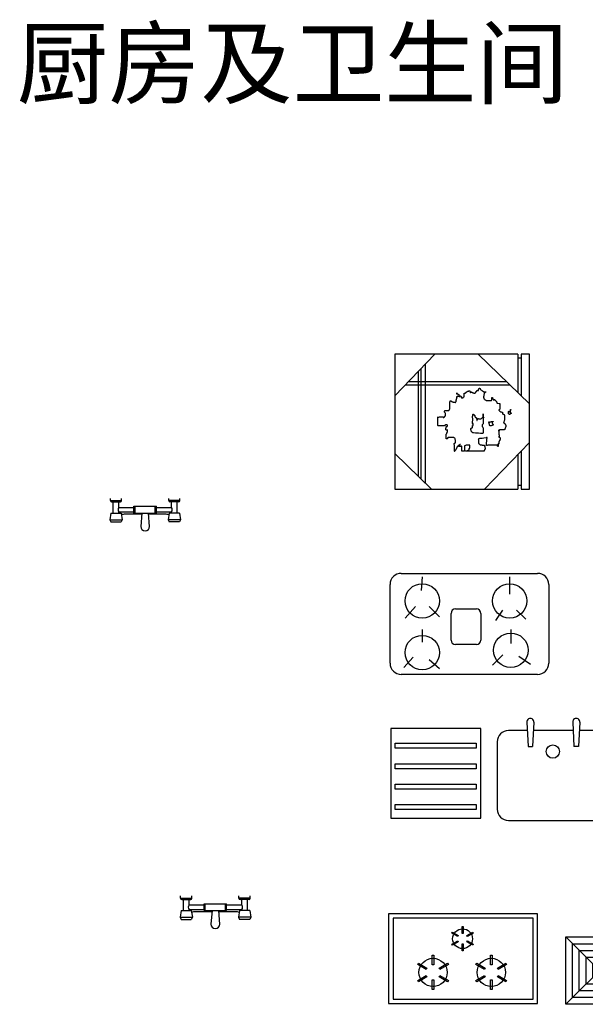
# Model space of a CAD drawing. Header units: inches. Extents: x 100794 to 106273, y 288 to 2276.
# Tile 101 of 149: x 102827 to 102928, y 1476 to 1651. Entities that reach past the tile are written whole.
import ezdxf

# ---------------------------------------------------------------- set-up
doc = ezdxf.new("R2010")
doc.units = ezdxf.units.IN
doc.header["$MEASUREMENT"] = 0
doc.layers.get('0').update_dxf_attribs({"linetype": 'CONTINUOUS'})
doc.layers.add('LAYER4', color=5, linetype='CONTINUOUS')
doc.layers.add('家具', color=3, linetype='CONTINUOUS')
doc.styles.get("Standard").update_dxf_attribs({"font": 'ISOCP'})

# ---------------------------------------------------------------- blocks, each defined once
blk = doc.blocks.new('排风扇')
at = {"layer": 'LAYER4'}
for p, q in [((150, 150), (-150, -150)), ((150, -150), (-150, 150))]:
    blk.add_line(p, q, dxfattribs=at)
for points in [[(-150, 150), (150, 150), (150, -150), (-150, -150)], [(-120, 120), (120, 120), (120, -120), (-120, -120)], [(-90, 90), (90, 90), (90, -90), (-90, -90)], [(-60, 60), (60, 60), (60, -60), (-60, -60)], [(-30, 30), (30, 30), (30, -30), (-30, -30)]]:
    blk.add_lwpolyline(points, close=True, dxfattribs=at)

msp = doc.modelspace()

# ---------------------------------------------------------------- linework, layer by layer
at = {"color": 4}
for p, q in [((102843.2318, 1565.81849), (102843.2318, 1566.21744)), ((102843.2318, 1565.81849), (102845.22656, 1565.81849)), ((102843.43128, 1565.61901), (102845.02708, 1565.61901)), ((102843.73049, 1563.62426), (102843.73049, 1565.61901)), ((102844.72787, 1564.62163), (102844.72787, 1565.61901)), ((102845.22656, 1565.81849), (102845.22656, 1566.21744)), ((102853.60453, 1565.81849), (102853.60453, 1566.21744)), ((102855.59928, 1565.81849), (102853.60453, 1565.81849)), ((102855.39981, 1565.61901), (102853.804, 1565.61901)), ((102854.10322, 1564.62163), (102854.10322, 1565.61901)), ((102855.1006, 1563.62426), (102855.1006, 1565.61901)), ((102855.59928, 1565.81849), (102855.59928, 1566.21744)), ((102844.72787, 1564.62163), (102847.42079, 1564.62163)), ((102844.72787, 1563.62426), (102844.72787, 1563.82373)), ((102844.72787, 1563.82373), (102847.42079, 1563.82373)), ((102847.42079, 1563.62426), (102847.42079, 1564.82111)), ((102847.42079, 1564.82111), (102851.4103, 1564.82111)), ((102847.62026, 1563.62426), (102847.62026, 1564.82111)), ((102851.21082, 1563.62426), (102851.21082, 1564.82111)), ((102851.4103, 1563.62426), (102851.4103, 1564.82111)), ((102851.4103, 1564.62163), (102854.10322, 1564.62163)), ((102851.4103, 1563.82373), (102854.10322, 1563.82373)), ((102854.10322, 1563.62426), (102854.10322, 1563.82373)), ((102843.33154, 1563.62426), (102843.13206, 1562.4274)), ((102843.13206, 1562.4274), (102845.32629, 1562.4274)), ((102843.13206, 1562.4274), (102843.33154, 1562.02845)), ((102843.33154, 1563.62426), (102845.12682, 1563.62426)), ((102845.12682, 1563.62426), (102845.32629, 1562.4274)), ((102845.32629, 1562.4274), (102845.12682, 1562.02845)), ((102848.80049, 1563.42478), (102845.82498, 1563.42478)), ((102847.42079, 1563.62426), (102851.4103, 1563.62426)), ((102848.81712, 1563.62426), (102848.61764, 1561.23055)), ((102850.21344, 1561.23055), (102850.01397, 1563.62426)), ((102853.0061, 1563.42478), (102850.03059, 1563.42478)), ((102853.70427, 1563.62426), (102853.50479, 1562.4274)), ((102853.50479, 1562.4274), (102853.70427, 1562.02845)), ((102855.69902, 1562.4274), (102853.50479, 1562.4274)), ((102855.49955, 1563.62426), (102853.70427, 1563.62426)), ((102855.49955, 1563.62426), (102855.69902, 1562.4274)), ((102855.69902, 1562.4274), (102855.49955, 1562.02845)), ((102843.33154, 1562.02845), (102845.12682, 1562.02845)), ((102855.49955, 1562.02845), (102853.70427, 1562.02845)), ((102855.70565, 1495.18853), (102855.70565, 1495.58748)), ((102855.70565, 1495.18853), (102857.70041, 1495.18853)), ((102855.90513, 1494.98905), (102857.50093, 1494.98905)), ((102856.20434, 1492.9943), (102856.20434, 1494.98905)), ((102857.20172, 1493.99167), (102857.20172, 1494.98905)), ((102857.20172, 1493.99167), (102859.89464, 1493.99167)), ((102857.70041, 1495.18853), (102857.70041, 1495.58748)), ((102859.89464, 1494.19115), (102863.88415, 1494.19115)), ((102859.89464, 1492.9943), (102859.89464, 1494.19115)), ((102860.09412, 1492.9943), (102860.09412, 1494.19115)), ((102863.68468, 1492.9943), (102863.68468, 1494.19115)), ((102863.88415, 1492.9943), (102863.88415, 1494.19115)), ((102863.88415, 1493.99167), (102866.57707, 1493.99167)), ((102866.07838, 1495.18853), (102866.07838, 1495.58748)), ((102868.07314, 1495.18853), (102866.07838, 1495.18853)), ((102867.87366, 1494.98905), (102866.27786, 1494.98905)), ((102866.57707, 1493.99167), (102866.57707, 1494.98905)), ((102867.57445, 1492.9943), (102867.57445, 1494.98905)), ((102868.07314, 1495.18853), (102868.07314, 1495.58748)), ((102855.80539, 1492.9943), (102855.60592, 1491.79744)), ((102855.80539, 1492.9943), (102857.60067, 1492.9943)), ((102857.20172, 1492.9943), (102857.20172, 1493.19377)), ((102857.20172, 1493.19377), (102859.89464, 1493.19377)), ((102857.60067, 1492.9943), (102857.80015, 1491.79744)), ((102861.27435, 1492.79482), (102858.29884, 1492.79482)), ((102859.89464, 1492.9943), (102863.88415, 1492.9943)), ((102861.29097, 1492.9943), (102861.09149, 1490.60059)), ((102862.6873, 1490.60059), (102862.48782, 1492.9943)), ((102865.47996, 1492.79482), (102862.50445, 1492.79482)), ((102863.88415, 1493.19377), (102866.57707, 1493.19377)), ((102866.17812, 1492.9943), (102865.97864, 1491.79744)), ((102867.9734, 1492.9943), (102866.17812, 1492.9943)), ((102866.57707, 1492.9943), (102866.57707, 1493.19377)), ((102867.9734, 1492.9943), (102868.17288, 1491.79744)), ((102855.60592, 1491.79744), (102857.80015, 1491.79744)), ((102855.60592, 1491.79744), (102855.80539, 1491.39849)), ((102855.80539, 1491.39849), (102857.60067, 1491.39849)), ((102857.80015, 1491.79744), (102857.60067, 1491.39849)), ((102865.97864, 1491.79744), (102866.17812, 1491.39849)), ((102868.17288, 1491.79744), (102865.97864, 1491.79744)), ((102867.9734, 1491.39849), (102866.17812, 1491.39849)), ((102868.17288, 1491.79744), (102867.9734, 1491.39849))]:
    msp.add_line(p, q, dxfattribs=at)
for centre, radius, start, end in [((102843.43128, 1565.81849), 0.19948, 180, 270), ((102845.02708, 1565.81849), 0.19948, 270, 0), ((102853.804, 1565.81849), 0.19948, 180, 270), ((102855.39981, 1565.81849), 0.19948, 270, 0), ((102845.28673, 1564.22268), 0.68665, 144.478238, 215.521762), ((102853.54436, 1564.22268), 0.68665, 324.478238, 35.521762), ((102846.9987, 1555.2952), 8.21387, 98.215389, 102.792387), ((102851.83238, 1555.2952), 8.21387, 77.207613, 81.784611), ((102849.41554, 1561.23055), 0.7979, 180, 0), ((102855.90513, 1495.18853), 0.19948, 180, 270), ((102857.76058, 1493.59272), 0.68665, 144.478238, 215.521762), ((102857.50093, 1495.18853), 0.19948, 270, 0), ((102866.27786, 1495.18853), 0.19948, 180, 270), ((102866.01821, 1493.59272), 0.68665, 324.478238, 35.521762), ((102867.87366, 1495.18853), 0.19948, 270, 0), ((102859.47255, 1484.66524), 8.21387, 98.215389, 102.792387), ((102864.30624, 1484.66524), 8.21387, 77.207613, 81.784611), ((102861.8894, 1490.60059), 0.7979, 180, 0)]:
    msp.add_arc(centre, radius, start, end, dxfattribs=at)
at = {"layer": '家具'}
for p, q in [((102915.5823, 1591.82531), (102915.5823, 1585.0406)), ((102916.18073, 1591.82531), (102916.18073, 1584.46264)), ((102915.5823, 1591.16333), (102916.18073, 1591.16333)), ((102897.86792, 1588.73273), (102897.86792, 1570.20197)), ((102898.34666, 1589.22843), (102898.34666, 1569.73961)), ((102899.14456, 1590.0546), (102899.14456, 1568.91521)), ((102896.20884, 1587.01488), (102913.53808, 1587.01488)), ((102895.63089, 1586.41645), (102914.15771, 1586.41645)), ((102904.74023, 1585.00088), (102904.74023, 1584.95221)), ((102904.74023, 1584.85485), (102904.74023, 1585.00088)), ((102904.74023, 1584.95221), (102904.78895, 1584.95221)), ((102904.78895, 1584.80618), (102904.74023, 1584.85485)), ((102904.78895, 1584.95221), (102904.78895, 1584.85485)), ((102904.78895, 1584.85485), (102904.83767, 1584.85485)), ((102904.83767, 1584.85485), (102904.83767, 1584.80618)), ((102906.05567, 1584.27075), (102906.05567, 1584.90353)), ((102906.05567, 1584.90353), (102906.25055, 1584.90353)), ((102906.25055, 1585.00088), (102906.34799, 1585.00088)), ((102906.25055, 1584.90353), (102906.25055, 1585.00088)), ((102906.34799, 1585.00088), (102906.39671, 1585.04956)), ((102906.39671, 1585.04956), (102906.44543, 1585.04956)), ((102906.44543, 1585.09823), (102906.49415, 1585.09823)), ((102906.44543, 1585.04956), (102906.44543, 1585.09823)), ((102906.49415, 1585.14691), (102906.54287, 1585.14691)), ((102906.49415, 1585.09823), (102906.49415, 1585.14691)), ((102906.54287, 1585.14691), (102906.59159, 1585.19559)), ((102906.59159, 1585.19559), (102906.64031, 1585.19559)), ((102906.64031, 1585.24426), (102906.78647, 1585.24426)), ((102906.64031, 1585.19559), (102906.64031, 1585.24426)), ((102906.78647, 1585.24426), (102906.88391, 1585.29294)), ((102906.88391, 1585.34161), (102906.93263, 1585.34161)), ((102906.88391, 1585.29294), (102906.88391, 1585.34161)), ((102906.93263, 1585.39029), (102906.98135, 1585.39029)), ((102906.93263, 1585.34161), (102906.93263, 1585.39029)), ((102906.98135, 1585.39029), (102906.98135, 1585.34161)), ((102906.98135, 1585.34161), (102907.07879, 1585.34161)), ((102907.07879, 1585.34161), (102907.07879, 1585.19559)), ((102907.07879, 1585.19559), (102907.17623, 1585.19559)), ((102907.17623, 1585.19559), (102907.17623, 1585.09823)), ((102907.17623, 1585.09823), (102907.22496, 1585.09823)), ((102907.17623, 1585.04956), (102907.27367, 1585.04956)), ((102907.17623, 1585.00088), (102907.17623, 1585.04956)), ((102907.22496, 1585.00088), (102907.17623, 1585.00088)), ((102907.22496, 1585.09823), (102907.22496, 1585.00088)), ((102907.27367, 1585.14691), (102907.37112, 1585.14691)), ((102907.27367, 1585.04956), (102907.27367, 1585.14691)), ((102907.37112, 1585.14691), (102907.37112, 1585.09823)), ((102907.37112, 1585.09823), (102907.46855, 1585.09823)), ((102907.46855, 1585.09823), (102907.46855, 1585.04956)), ((102907.46855, 1585.04956), (102907.566, 1585.04956)), ((102907.566, 1585.04956), (102907.61472, 1585.00088)), ((102907.61472, 1585.00088), (102907.66343, 1585.00088)), ((102907.66343, 1585.00088), (102907.71216, 1584.95221)), ((102907.71216, 1584.95221), (102907.8096, 1584.95221)), ((102907.8096, 1584.95221), (102907.8096, 1584.90353)), ((102907.8096, 1584.90353), (102907.95576, 1584.90353)), ((102907.95576, 1585.00088), (102908.0532, 1585.00088)), ((102907.95576, 1584.90353), (102907.95576, 1585.00088)), ((102908.0532, 1585.04956), (102908.15064, 1585.04956)), ((102908.0532, 1585.00088), (102908.0532, 1585.04956)), ((102908.15064, 1585.14691), (102908.19936, 1585.14691)), ((102908.15064, 1585.04956), (102908.15064, 1585.14691)), ((102908.19936, 1585.19559), (102908.24808, 1585.19559)), ((102908.19936, 1585.14691), (102908.19936, 1585.19559)), ((102908.24808, 1585.29294), (102908.2968, 1585.29294)), ((102908.24808, 1585.19559), (102908.24808, 1585.29294)), ((102908.2968, 1585.39029), (102908.39424, 1585.39029)), ((102908.2968, 1585.29294), (102908.2968, 1585.39029)), ((102908.39424, 1585.39029), (102908.58912, 1585.39029)), ((102908.39424, 1585.34161), (102908.39424, 1585.39029)), ((102908.39424, 1585.39029), (102908.39424, 1585.34161)), ((102908.58912, 1585.43896), (102908.63784, 1585.43896)), ((102908.58912, 1585.39029), (102908.58912, 1585.43896)), ((102908.63784, 1585.63367), (102908.68656, 1585.63367)), ((102908.63784, 1585.43896), (102908.63784, 1585.63367)), ((102908.68656, 1585.68234), (102908.73528, 1585.73102)), ((102908.68656, 1585.63367), (102908.68656, 1585.68234)), ((102908.73528, 1585.7797), (102908.83272, 1585.7797)), ((102908.73528, 1585.73102), (102908.73528, 1585.7797)), ((102908.83272, 1585.7797), (102908.83272, 1585.73102)), ((102908.83272, 1585.73102), (102908.88144, 1585.73102)), ((102908.88144, 1585.73102), (102908.93016, 1585.68234)), ((102908.93016, 1585.68234), (102908.93016, 1585.63367)), ((102908.93016, 1585.63367), (102908.97888, 1585.58499)), ((102908.97888, 1585.58499), (102909.0276, 1585.53632)), ((102909.0276, 1585.53632), (102909.12504, 1585.43896)), ((102909.12504, 1585.43896), (102909.22248, 1585.39029)), ((102909.22248, 1585.39029), (102909.31992, 1585.34161)), ((102909.31992, 1585.34161), (102909.31992, 1585.29294)), ((102909.31992, 1585.29294), (102909.36864, 1585.29294)), ((102909.36864, 1585.29294), (102909.36864, 1585.24426)), ((102909.36864, 1585.24426), (102909.41736, 1585.24426)), ((102909.41736, 1585.24426), (102909.41736, 1585.19559)), ((102909.41736, 1585.19559), (102909.5148, 1585.19559)), ((102909.5148, 1585.19559), (102909.5148, 1585.14691)), ((102909.5148, 1585.14691), (102909.90456, 1585.14691)), ((102909.61224, 1584.85485), (102909.56352, 1584.5628)), ((102909.66096, 1584.90353), (102909.61224, 1584.85485)), ((102909.70968, 1585.00088), (102909.66096, 1584.90353)), ((102909.7584, 1585.04956), (102909.70968, 1585.00088)), ((102909.80712, 1585.04956), (102909.7584, 1585.04956)), ((102909.85584, 1585.09823), (102909.80712, 1585.04956)), ((102909.90456, 1585.09823), (102909.85584, 1585.09823)), ((102909.90456, 1585.14691), (102909.90456, 1585.09823)), ((102903.52223, 1583.39458), (102903.57095, 1583.44326)), ((102903.52223, 1582.12901), (102903.52223, 1583.39458)), ((102903.57095, 1583.54061), (102903.76583, 1583.54061)), ((102903.57095, 1583.44326), (102903.57095, 1583.54061)), ((102903.76583, 1583.54061), (102903.76583, 1583.49193)), ((102903.76583, 1583.49193), (102903.81455, 1583.49193)), ((102903.81455, 1583.49193), (102903.81455, 1583.44326)), ((102903.81455, 1583.44326), (102903.91199, 1583.39458)), ((102903.91199, 1583.39458), (102903.91199, 1583.34591)), ((102903.91199, 1583.34591), (102904.05815, 1583.34591)), ((102904.05815, 1583.34591), (102904.10687, 1583.29723)), ((102904.10687, 1583.29723), (102904.35047, 1583.29723)), ((102904.35047, 1583.29723), (102904.44791, 1583.24855)), ((102904.44791, 1583.24855), (102904.54535, 1583.24855)), ((102904.54535, 1583.29723), (102904.59407, 1583.29723)), ((102904.54535, 1583.24855), (102904.54535, 1583.29723)), ((102904.59407, 1583.39458), (102904.64279, 1583.44326)), ((102904.59407, 1583.29723), (102904.59407, 1583.39458)), ((102904.64279, 1583.73531), (102904.64279, 1583.68664)), ((102904.64279, 1583.63796), (102904.64279, 1583.73531)), ((102904.64279, 1583.68664), (102904.69151, 1583.68664)), ((102904.69151, 1583.63796), (102904.64279, 1583.63796)), ((102904.64279, 1583.58928), (102904.69151, 1583.58928)), ((102904.64279, 1583.44326), (102904.64279, 1583.58928)), ((102904.69151, 1583.93002), (102904.74023, 1583.97869)), ((102904.69151, 1583.68664), (102904.69151, 1583.93002)), ((102904.69151, 1583.58928), (102904.69151, 1583.63796)), ((102904.74023, 1584.27075), (102904.78895, 1584.27075)), ((102904.74023, 1583.97869), (102904.74023, 1584.27075)), ((102904.78895, 1584.70883), (102904.78895, 1584.80618)), ((102904.83767, 1584.70883), (102904.78895, 1584.70883)), ((102904.78895, 1584.31942), (102904.93511, 1584.31942)), ((102904.78895, 1584.27075), (102904.78895, 1584.31942)), ((102904.83767, 1584.80618), (102904.93511, 1584.80618)), ((102904.93511, 1584.80618), (102904.93511, 1584.7575)), ((102904.93511, 1584.7575), (102904.98383, 1584.70883)), ((102904.93511, 1584.41677), (102904.98383, 1584.41677)), ((102904.93511, 1584.31942), (102904.93511, 1584.41677)), ((102904.98383, 1584.70883), (102905.03255, 1584.70883)), ((102904.98383, 1584.41677), (102904.98383, 1584.3681)), ((102904.98383, 1584.3681), (102905.12999, 1584.3681)), ((102905.03255, 1584.70883), (102905.03255, 1584.66015)), ((102905.03255, 1584.66015), (102905.12999, 1584.66015)), ((102905.12999, 1584.66015), (102905.12999, 1584.61148)), ((102905.12999, 1584.61148), (102905.17871, 1584.5628)), ((102905.12999, 1584.3681), (102905.17871, 1584.31942)), ((102905.17871, 1584.5628), (102905.22743, 1584.46545)), ((102905.17871, 1584.31942), (102905.37359, 1584.31942)), ((102905.22743, 1584.46545), (102905.32487, 1584.46545)), ((102905.32487, 1584.46545), (102905.37359, 1584.41677)), ((102905.37359, 1584.41677), (102905.47103, 1584.3681)), ((102905.47103, 1584.3681), (102905.47103, 1584.31942)), ((102905.47103, 1584.31942), (102905.51975, 1584.31942)), ((102905.51975, 1584.31942), (102905.51975, 1584.12472)), ((102905.51975, 1584.12472), (102905.56847, 1584.12472)), ((102905.56847, 1584.12472), (102905.61719, 1584.07604)), ((102905.61719, 1584.07604), (102905.90951, 1584.07604)), ((102905.90951, 1584.22207), (102905.95823, 1584.22207)), ((102905.90951, 1584.07604), (102905.90951, 1584.22207)), ((102905.95823, 1584.27075), (102906.05567, 1584.27075)), ((102905.95823, 1584.22207), (102905.95823, 1584.27075)), ((102909.56352, 1584.3681), (102909.5148, 1584.31942)), ((102909.5148, 1584.31942), (102909.5148, 1584.07604)), ((102909.5148, 1584.07604), (102909.56352, 1584.07604)), ((102909.56352, 1584.5628), (102909.56352, 1584.3681)), ((102909.56352, 1584.07604), (102909.56352, 1583.88134)), ((102909.56352, 1583.88134), (102909.61224, 1583.88134)), ((102909.61224, 1583.88134), (102909.70968, 1583.78399)), ((102909.70968, 1583.78399), (102909.7584, 1583.73531)), ((102909.7584, 1583.73531), (102909.80712, 1583.73531)), ((102909.80712, 1583.73531), (102909.90456, 1583.68664)), ((102909.90456, 1583.68664), (102909.95328, 1583.68664)), ((102909.95328, 1583.68664), (102909.95328, 1583.63796)), ((102909.95328, 1583.63796), (102910.05072, 1583.63796)), ((102910.05072, 1583.63796), (102910.14816, 1583.58928)), ((102910.14816, 1583.58928), (102910.83024, 1583.58928)), ((102910.83024, 1583.58928), (102910.92768, 1583.63796)), ((102910.92768, 1583.63796), (102910.9764, 1583.73531)), ((102910.9764, 1584.12472), (102911.07384, 1584.12472)), ((102910.9764, 1583.73531), (102910.9764, 1584.12472)), ((102911.07384, 1584.12472), (102911.07384, 1584.07604)), ((102911.07384, 1584.07604), (102911.12256, 1584.02737)), ((102911.12256, 1584.02737), (102911.17128, 1583.93002)), ((102911.17128, 1583.93002), (102911.22, 1583.88134)), ((102911.22, 1583.88134), (102911.22, 1583.73531)), ((102911.22, 1583.73531), (102911.36616, 1583.73531)), ((102911.36616, 1583.83266), (102911.36616, 1583.78399)), ((102911.36616, 1583.73531), (102911.36616, 1583.83266)), ((102911.36616, 1583.78399), (102911.4636, 1583.78399)), ((102911.4636, 1583.78399), (102911.4636, 1583.73531)), ((102911.4636, 1583.73531), (102911.51232, 1583.73531)), ((102911.51232, 1583.73531), (102911.56104, 1583.68664)), ((102911.56104, 1583.68664), (102911.60976, 1583.63796)), ((102911.60976, 1583.63796), (102911.65848, 1583.54061)), ((102911.65848, 1583.54061), (102911.75592, 1583.49193)), ((102911.75592, 1583.49193), (102911.80464, 1583.39458)), ((102911.80464, 1583.39458), (102911.85336, 1583.34591)), ((102911.85336, 1583.34591), (102911.85336, 1583.19988)), ((102911.85336, 1583.19988), (102911.90208, 1583.1512)), ((102911.90208, 1583.1512), (102911.99952, 1583.1512)), ((102911.99952, 1583.1512), (102912.29185, 1583.10253)), ((102912.29185, 1583.10253), (102912.38928, 1583.10253)), ((102912.38928, 1583.10253), (102912.38928, 1582.12901)), ((102902.59655, 1581.69093), (102902.64527, 1581.73961)), ((102902.59655, 1581.5449), (102902.59655, 1581.69093)), ((102902.64527, 1581.5449), (102902.59655, 1581.5449)), ((102902.64527, 1581.83696), (102903.32735, 1581.83696)), ((102902.64527, 1581.73961), (102902.64527, 1581.83696)), ((102902.64527, 1581.49623), (102902.64527, 1581.5449)), ((102902.69399, 1581.44755), (102902.64527, 1581.49623)), ((102902.69399, 1581.39887), (102902.69399, 1581.44755)), ((102902.74271, 1581.30152), (102902.69399, 1581.39887)), ((102903.32735, 1581.83696), (102903.37607, 1581.88563)), ((102903.37607, 1581.88563), (102903.42479, 1581.88563)), ((102903.42479, 1581.93431), (102903.47351, 1581.98298)), ((102903.42479, 1581.88563), (102903.42479, 1581.93431)), ((102903.47351, 1582.03166), (102903.52223, 1582.12901)), ((102903.47351, 1581.98298), (102903.47351, 1582.03166)), ((102912.24313, 1581.98298), (102912.24313, 1581.88563)), ((102912.34056, 1581.98298), (102912.24313, 1581.98298)), ((102912.24313, 1581.88563), (102912.29185, 1581.83696)), ((102912.29185, 1581.83696), (102912.29185, 1581.78828)), ((102912.29185, 1581.78828), (102912.34056, 1581.78828)), ((102912.38928, 1582.12901), (102912.34056, 1582.03166)), ((102912.34056, 1582.03166), (102912.34056, 1581.98298)), ((102912.34056, 1581.78828), (102912.38928, 1581.73961)), ((102912.38928, 1581.73961), (102912.48673, 1581.64225)), ((102912.48673, 1581.64225), (102912.53544, 1581.59358)), ((102912.53544, 1581.59358), (102912.63289, 1581.59358)), ((102912.63289, 1581.59358), (102912.73033, 1581.5449)), ((102912.73033, 1581.5449), (102912.87649, 1581.5449)), ((102912.87649, 1581.5449), (102912.87649, 1581.25285)), ((102913.85089, 1581.64225), (102913.94833, 1581.64225)), ((102913.94833, 1581.64225), (102913.99705, 1581.64225)), ((102913.94833, 1581.25285), (102913.94833, 1581.64225)), ((102913.94833, 1581.64225), (102913.94833, 1581.59358)), ((102913.94833, 1581.59358), (102914.14321, 1581.59358)), ((102913.99705, 1581.69093), (102914.04577, 1581.69093)), ((102913.99705, 1581.64225), (102913.99705, 1581.69093)), ((102914.14321, 1581.64225), (102914.19193, 1581.64225)), ((102914.14321, 1581.59358), (102914.14321, 1581.64225)), ((102914.19193, 1581.69093), (102914.28937, 1581.69093)), ((102914.19193, 1581.64225), (102914.19193, 1581.69093)), ((102914.28937, 1581.83696), (102914.24065, 1581.78828)), ((102914.24065, 1581.78828), (102914.24065, 1581.49623)), ((102914.24065, 1581.49623), (102914.28937, 1581.49623)), ((102914.28937, 1582.03166), (102914.33809, 1582.03166)), ((102914.28937, 1581.69093), (102914.28937, 1582.03166)), ((102914.33809, 1581.93431), (102914.28937, 1581.88563)), ((102914.28937, 1581.88563), (102914.28937, 1581.83696)), ((102914.28937, 1581.49623), (102914.28937, 1581.44755)), ((102914.28937, 1581.44755), (102914.33809, 1581.44755)), ((102914.33809, 1582.03166), (102914.33809, 1581.93431)), ((102914.33809, 1581.44755), (102914.33809, 1581.39887)), ((102914.33809, 1581.39887), (102914.38681, 1581.39887)), ((102914.38681, 1581.39887), (102914.38681, 1581.30152)), ((102901.37854, 1580.71741), (102901.37854, 1580.66874)), ((102901.37854, 1579.15979), (102901.37854, 1580.71741)), ((102901.37854, 1580.66874), (102901.57342, 1580.66874)), ((102901.57342, 1580.66874), (102901.67086, 1580.71741)), ((102901.67086, 1580.71741), (102902.30422, 1580.71741)), ((102902.30422, 1580.71741), (102902.35295, 1580.66874)), ((102902.35295, 1580.66874), (102902.35295, 1580.62006)), ((102902.35295, 1580.62006), (102902.45038, 1580.62006)), ((102902.45038, 1580.66874), (102902.54783, 1580.66874)), ((102902.45038, 1580.62006), (102902.45038, 1580.66874)), ((102902.54783, 1580.66874), (102902.59655, 1580.71741)), ((102902.59655, 1580.76609), (102902.64527, 1580.81477)), ((102902.59655, 1580.71741), (102902.59655, 1580.76609)), ((102902.64527, 1580.81477), (102902.69399, 1580.81477)), ((102902.69399, 1580.86344), (102902.74271, 1580.86344)), ((102902.69399, 1580.81477), (102902.69399, 1580.86344)), ((102902.74271, 1580.86344), (102902.74271, 1581.30152)), ((102907.51727, 1579.69522), (102907.566, 1579.69522)), ((102907.51727, 1579.5492), (102907.51727, 1579.69522)), ((102907.566, 1580.81477), (102907.61472, 1580.91212)), ((102907.566, 1580.52271), (102907.566, 1580.81477)), ((102907.61472, 1580.42536), (102907.566, 1580.52271)), ((102907.566, 1579.9386), (102907.61472, 1580.03595)), ((102907.566, 1579.69522), (102907.566, 1579.9386)), ((102907.61472, 1581.10682), (102907.66343, 1581.1555)), ((102907.61472, 1580.91212), (102907.61472, 1581.10682)), ((102907.61472, 1580.03595), (102907.61472, 1580.42536)), ((102907.66343, 1581.20417), (102907.66343, 1581.1555)), ((102907.66343, 1581.1555), (102907.66343, 1581.20417)), ((102907.66343, 1581.1555), (102907.71216, 1581.1555)), ((102907.71216, 1581.1555), (102907.71216, 1581.10682)), ((102907.71216, 1581.10682), (102907.8096, 1581.10682)), ((102907.8096, 1581.10682), (102907.8096, 1581.05814)), ((102907.8096, 1581.05814), (102907.85832, 1581.05814)), ((102907.85832, 1581.05814), (102907.85832, 1581.00947)), ((102907.85832, 1581.00947), (102907.90704, 1581.00947)), ((102907.90704, 1581.00947), (102907.90704, 1580.96079)), ((102907.90704, 1580.96079), (102907.95576, 1580.96079)), ((102907.95576, 1580.96079), (102907.95576, 1580.71741)), ((102907.95576, 1580.71741), (102908.00448, 1580.71741)), ((102908.00448, 1580.71741), (102908.00448, 1580.66874)), ((102908.00448, 1580.66874), (102908.0532, 1580.66874)), ((102908.0532, 1580.66874), (102908.0532, 1580.62006)), ((102908.0532, 1580.62006), (102908.15064, 1580.62006)), ((102908.19936, 1580.62006), (102908.19936, 1580.52271)), ((102908.19936, 1580.52271), (102908.24808, 1580.52271)), ((102908.24808, 1580.52271), (102908.24808, 1580.32801)), ((102908.24808, 1580.32801), (102908.2968, 1580.27933)), ((102908.2968, 1580.27933), (102908.2968, 1580.03595)), ((102908.2968, 1580.08463), (102908.39424, 1580.08463)), ((102908.2968, 1580.03595), (102908.2968, 1580.08463)), ((102908.39424, 1580.18198), (102908.44296, 1580.18198)), ((102908.39424, 1580.08463), (102908.39424, 1580.18198)), ((102908.44296, 1580.27933), (102908.49168, 1580.27933)), ((102908.44296, 1580.18198), (102908.44296, 1580.27933)), ((102908.49168, 1580.37668), (102908.5404, 1580.42536)), ((102908.49168, 1580.27933), (102908.49168, 1580.37668)), ((102908.5404, 1580.42536), (102908.58912, 1580.42536)), ((102908.58912, 1580.42536), (102908.58912, 1580.37668)), ((102908.58912, 1580.37668), (102908.63784, 1580.37668)), ((102908.63784, 1580.37668), (102908.63784, 1580.32801)), ((102908.63784, 1580.32801), (102908.93016, 1580.32801)), ((102908.93016, 1580.32801), (102909.0276, 1580.37668)), ((102909.0276, 1580.37668), (102909.12504, 1580.42536)), ((102909.12504, 1580.42536), (102909.22248, 1580.47403)), ((102909.22248, 1580.47403), (102909.2712, 1580.52271)), ((102909.2712, 1580.52271), (102909.31992, 1580.62006)), ((102909.31992, 1580.62006), (102909.36864, 1580.66874)), ((102909.36864, 1580.66874), (102909.41736, 1580.66874)), ((102909.41736, 1581.25285), (102909.41736, 1580.66874)), ((102909.41736, 1580.66874), (102909.41736, 1581.25285)), ((102909.41736, 1580.66874), (102909.46608, 1580.66874)), ((102909.46608, 1580.47403), (102909.41736, 1580.42536)), ((102909.41736, 1580.42536), (102909.41736, 1579.84125)), ((102909.41736, 1579.84125), (102909.46608, 1579.84125)), ((102909.46608, 1580.66874), (102909.46608, 1580.62006)), ((102909.46608, 1580.62006), (102909.56352, 1580.62006)), ((102909.5148, 1580.52271), (102909.46608, 1580.47403)), ((102909.46608, 1579.84125), (102909.46608, 1579.50052)), ((102909.56352, 1580.52271), (102909.5148, 1580.52271)), ((102909.56352, 1580.62006), (102909.56352, 1580.52271)), ((102910.44048, 1579.84125), (102910.4892, 1579.84125)), ((102910.44048, 1579.69522), (102910.44048, 1579.84125)), ((102910.4892, 1579.69522), (102910.44048, 1579.69522)), ((102910.4892, 1579.84125), (102910.4892, 1579.69522)), ((102910.4892, 1579.69522), (102910.63536, 1579.69522)), ((102910.4892, 1579.45184), (102910.4892, 1579.69522)), ((102910.58664, 1579.7439), (102910.63536, 1579.7439)), ((102910.63536, 1579.84125), (102910.68408, 1579.84125)), ((102910.63536, 1579.69522), (102910.63536, 1579.84125)), ((102910.63536, 1579.79257), (102910.7328, 1579.79257)), ((102910.63536, 1579.7439), (102910.63536, 1579.79257)), ((102910.7328, 1579.84125), (102910.87896, 1579.84125)), ((102910.7328, 1579.79257), (102910.7328, 1579.84125)), ((102910.87896, 1579.88992), (102911.22, 1579.88992)), ((102910.87896, 1579.84125), (102910.87896, 1579.88992)), ((102911.02512, 1579.7439), (102911.02512, 1579.59787)), ((102911.07384, 1579.7439), (102911.02512, 1579.7439)), ((102911.02512, 1579.59787), (102911.07384, 1579.5492)), ((102911.07384, 1579.79257), (102911.07384, 1579.7439)), ((102911.12256, 1579.79257), (102911.07384, 1579.79257)), ((102911.12256, 1579.84125), (102911.12256, 1579.79257)), ((102911.22, 1579.84125), (102911.12256, 1579.84125)), ((102911.22, 1579.88992), (102911.22, 1579.84125)), ((102912.87649, 1581.25285), (102912.92521, 1581.25285)), ((102912.92521, 1581.25285), (102912.92521, 1581.20417)), ((102912.92521, 1581.20417), (102913.02265, 1581.20417)), ((102913.02265, 1581.20417), (102913.07137, 1581.1555)), ((102913.07137, 1581.1555), (102913.16881, 1581.10682)), ((102913.07137, 1579.69522), (102913.07137, 1579.64655)), ((102913.12009, 1579.69522), (102913.07137, 1579.69522)), ((102913.07137, 1579.64655), (102913.16881, 1579.59787)), ((102913.16881, 1579.9386), (102913.12009, 1579.84125)), ((102913.12009, 1579.84125), (102913.12009, 1579.69522)), ((102913.16881, 1581.10682), (102913.16881, 1581.05814)), ((102913.16881, 1581.05814), (102913.21753, 1581.00947)), ((102913.21753, 1580.23066), (102913.16881, 1579.9386)), ((102913.16881, 1579.59787), (102913.26625, 1579.5492)), ((102913.21753, 1581.00947), (102913.21753, 1580.23066)), ((102913.99705, 1581.25285), (102913.94833, 1581.25285)), ((102914.04577, 1581.20417), (102913.99705, 1581.25285)), ((102914.04577, 1581.10682), (102914.04577, 1581.20417)), ((102914.19193, 1581.10682), (102914.04577, 1581.10682)), ((102914.19193, 1581.1555), (102914.19193, 1581.10682)), ((102914.24065, 1581.1555), (102914.19193, 1581.1555)), ((102914.28937, 1581.25285), (102914.24065, 1581.20417)), ((102914.24065, 1581.20417), (102914.24065, 1581.1555)), ((102914.33809, 1581.25285), (102914.28937, 1581.25285)), ((102914.33809, 1581.30152), (102914.33809, 1581.25285)), ((102914.38681, 1581.30152), (102914.33809, 1581.30152)), ((102901.42726, 1579.11111), (102901.37854, 1579.15979)), ((102902.59655, 1579.11111), (102901.42726, 1579.11111)), ((102902.69399, 1579.15979), (102902.59655, 1579.15979)), ((102902.59655, 1579.15979), (102902.59655, 1579.11111)), ((102902.69399, 1579.25714), (102902.69399, 1579.15979)), ((102902.74271, 1579.25714), (102902.69399, 1579.25714)), ((102902.74271, 1579.30582), (102902.74271, 1579.25714)), ((102903.03503, 1579.30582), (102902.74271, 1579.30582)), ((102902.79143, 1578.72171), (102902.84015, 1578.77038)), ((102902.79143, 1578.38098), (102902.79143, 1578.72171)), ((102902.88887, 1578.38098), (102902.79143, 1578.38098)), ((102902.84015, 1578.91641), (102902.88887, 1578.91641)), ((102902.84015, 1578.77038), (102902.84015, 1578.91641)), ((102902.88887, 1578.96509), (102903.03503, 1578.96509)), ((102902.88887, 1578.91641), (102902.88887, 1578.96509)), ((102902.88887, 1578.3323), (102902.88887, 1578.38098)), ((102903.03503, 1578.3323), (102902.88887, 1578.3323)), ((102902.98631, 1577.89422), (102903.03503, 1577.89422)), ((102902.98631, 1577.74819), (102902.98631, 1577.89422)), ((102903.03503, 1579.25714), (102903.03503, 1579.30582)), ((102903.08375, 1579.25714), (102903.03503, 1579.25714)), ((102903.03503, 1579.06244), (102903.08375, 1579.06244)), ((102903.03503, 1578.96509), (102903.03503, 1579.06244)), ((102903.03503, 1578.47833), (102903.03503, 1578.3323)), ((102903.03503, 1578.28363), (102903.03503, 1578.47833)), ((102903.08375, 1578.23495), (102903.03503, 1578.28363)), ((102903.03503, 1577.99157), (102903.08375, 1577.99157)), ((102903.03503, 1577.89422), (102903.03503, 1577.99157)), ((102903.08375, 1579.06244), (102903.08375, 1579.25714)), ((102903.08375, 1577.99157), (102903.08375, 1578.23495)), ((102907.27367, 1578.62436), (102907.32239, 1578.67303)), ((102907.27367, 1578.38098), (102907.27367, 1578.62436)), ((102907.32239, 1578.3323), (102907.27367, 1578.38098)), ((102907.32239, 1578.67303), (102907.37112, 1578.72171)), ((102907.37112, 1578.04025), (102907.32239, 1578.3323)), ((102907.37112, 1578.72171), (102907.41984, 1578.77038)), ((102907.46855, 1577.99157), (102907.37112, 1578.04025)), ((102907.41984, 1578.77038), (102907.46855, 1578.77038)), ((102907.46855, 1579.5492), (102907.51727, 1579.5492)), ((102907.61472, 1579.5492), (102907.46855, 1579.5492)), ((102907.46855, 1578.77038), (102907.51727, 1578.81906)), ((102907.51727, 1577.94289), (102907.46855, 1577.99157)), ((102907.51727, 1578.91641), (102907.566, 1578.96509)), ((102907.51727, 1578.81906), (102907.51727, 1578.91641)), ((102907.61472, 1577.84554), (102907.51727, 1577.94289)), ((102907.566, 1579.15979), (102907.66343, 1579.15979)), ((102907.566, 1578.96509), (102907.566, 1579.15979)), ((102907.61472, 1579.50052), (102907.61472, 1579.5492)), ((102907.66343, 1579.50052), (102907.61472, 1579.50052)), ((102907.71216, 1577.84554), (102907.61472, 1577.84554)), ((102907.66343, 1579.15979), (102907.66343, 1579.50052)), ((102908.10192, 1577.79687), (102907.71216, 1577.84554)), ((102909.31992, 1579.35449), (102909.2712, 1579.30582)), ((102909.2712, 1579.30582), (102909.2712, 1578.96509)), ((102909.2712, 1578.96509), (102909.31992, 1578.91641)), ((102909.36864, 1579.40317), (102909.31992, 1579.35449)), ((102909.31992, 1578.91641), (102909.36864, 1578.86773)), ((102909.41736, 1579.45184), (102909.36864, 1579.40317)), ((102909.36864, 1578.86773), (102909.41736, 1578.57568)), ((102909.41736, 1577.84554), (102909.36864, 1577.79687)), ((102909.41736, 1579.50052), (102909.41736, 1579.45184)), ((102909.46608, 1579.50052), (102909.41736, 1579.50052)), ((102909.41736, 1578.57568), (102909.41736, 1578.527)), ((102909.41736, 1578.527), (102909.46608, 1578.47833)), ((102909.46608, 1578.1376), (102909.41736, 1577.84554)), ((102909.46608, 1578.47833), (102909.46608, 1578.1376)), ((102910.53792, 1579.35449), (102910.4892, 1579.45184)), ((102910.53792, 1579.30582), (102910.53792, 1579.35449)), ((102910.58664, 1579.20846), (102910.53792, 1579.30582)), ((102910.63536, 1579.15979), (102910.58664, 1579.20846)), ((102910.63536, 1579.11111), (102910.63536, 1579.15979)), ((102910.87896, 1579.11111), (102910.63536, 1579.11111)), ((102910.9764, 1579.15979), (102910.87896, 1579.11111)), ((102911.02512, 1579.15979), (102910.9764, 1579.15979)), ((102911.07384, 1579.20846), (102911.02512, 1579.15979)), ((102911.07384, 1579.5492), (102911.07384, 1579.45184)), ((102911.07384, 1579.45184), (102911.12256, 1579.45184)), ((102911.12256, 1579.25714), (102911.07384, 1579.20846)), ((102911.12256, 1579.45184), (102911.12256, 1579.40317)), ((102911.12256, 1579.40317), (102911.22, 1579.35449)), ((102911.22, 1579.25714), (102911.12256, 1579.25714)), ((102911.22, 1579.35449), (102911.22, 1579.25714)), ((102912.1944, 1578.38098), (102912.1944, 1577.60216)), ((102912.24313, 1578.3323), (102912.1944, 1578.38098)), ((102912.24313, 1578.18627), (102912.24313, 1578.3323)), ((102912.24313, 1578.23495), (102912.24313, 1578.18627)), ((102912.29185, 1578.23495), (102912.24313, 1578.23495)), ((102912.34056, 1578.38098), (102912.29185, 1578.3323)), ((102912.29185, 1578.3323), (102912.29185, 1578.23495)), ((102912.97393, 1578.38098), (102912.34056, 1578.38098)), ((102913.07137, 1578.42965), (102912.97393, 1578.38098)), ((102913.16881, 1578.42965), (102913.07137, 1578.42965)), ((102913.26625, 1578.47833), (102913.16881, 1578.42965)), ((102913.26625, 1579.5492), (102913.31497, 1579.45184)), ((102913.31497, 1578.57568), (102913.26625, 1578.47833)), ((102913.31497, 1579.45184), (102913.36369, 1579.40317)), ((102913.36369, 1578.62436), (102913.31497, 1578.57568)), ((102913.36369, 1579.40317), (102913.41241, 1579.35449)), ((102913.41241, 1578.91641), (102913.36369, 1578.62436)), ((102913.41241, 1579.35449), (102913.41241, 1579.30582)), ((102913.41241, 1579.30582), (102913.46113, 1579.25714)), ((102913.46113, 1578.91641), (102913.41241, 1578.91641)), ((102913.46113, 1579.25714), (102913.46113, 1578.91641)), ((102902.84015, 1577.11541), (102902.88887, 1577.16408)), ((102902.84015, 1576.82335), (102902.84015, 1577.11541)), ((102902.88887, 1576.82335), (102902.84015, 1576.82335)), ((102902.88887, 1577.65084), (102902.93759, 1577.69952)), ((102902.88887, 1577.16408), (102902.88887, 1577.65084)), ((102902.88887, 1576.77468), (102902.88887, 1576.82335)), ((102903.08375, 1576.77468), (102902.88887, 1576.77468)), ((102902.93759, 1577.69952), (102902.98631, 1577.74819)), ((102903.08375, 1576.87203), (102903.08375, 1576.77468)), ((102903.13247, 1576.87203), (102903.08375, 1576.87203)), ((102903.13247, 1576.96938), (102903.13247, 1576.87203)), ((102903.18119, 1576.96938), (102903.13247, 1576.96938)), ((102903.22991, 1577.01805), (102903.18119, 1576.96938)), ((102904.25303, 1577.01805), (102903.22991, 1577.01805)), ((102904.30175, 1576.96938), (102904.25303, 1577.01805)), ((102904.39919, 1576.9207), (102904.30175, 1576.96938)), ((102904.44791, 1576.82335), (102904.39919, 1576.9207)), ((102904.39919, 1576.09322), (102904.54535, 1576.09322)), ((102904.39919, 1576.04454), (102904.39919, 1576.09322)), ((102904.49663, 1576.5313), (102904.44791, 1576.82335)), ((102904.49663, 1576.43394), (102904.49663, 1576.5313)), ((102904.54535, 1576.33659), (102904.49663, 1576.43394)), ((102904.54535, 1576.09322), (102904.54535, 1576.33659)), ((102908.58912, 1577.79687), (102908.10192, 1577.79687)), ((102908.5404, 1576.67732), (102908.58912, 1576.62865)), ((102908.58912, 1576.67732), (102908.5404, 1576.67732)), ((102908.97888, 1577.74819), (102908.58912, 1577.79687)), ((102908.68656, 1576.82335), (102908.58912, 1576.77468)), ((102908.58912, 1576.77468), (102908.58912, 1576.67732)), ((102908.58912, 1576.62865), (102908.58912, 1576.09322)), ((102908.58912, 1576.09322), (102908.63784, 1575.99586)), ((102908.784, 1576.87203), (102908.68656, 1576.82335)), ((102909.2712, 1576.87203), (102908.784, 1576.87203)), ((102909.36864, 1577.74819), (102908.97888, 1577.74819)), ((102909.56352, 1576.9207), (102909.2712, 1576.87203)), ((102909.36864, 1577.79687), (102909.36864, 1577.74819)), ((102909.95328, 1576.96938), (102909.56352, 1576.9207)), ((102910.002, 1577.01805), (102909.95328, 1576.96938)), ((102910.14816, 1577.01805), (102910.002, 1577.01805)), ((102910.05072, 1576.04454), (102910.09944, 1576.43394)), ((102910.09944, 1576.82335), (102910.14816, 1576.9207)), ((102910.09944, 1576.43394), (102910.09944, 1576.82335)), ((102910.14816, 1577.06673), (102910.14816, 1577.01805)), ((102910.14816, 1576.9207), (102910.14816, 1577.06673)), ((102912.1944, 1577.60216), (102912.24313, 1577.60216)), ((102912.24313, 1577.60216), (102912.24313, 1577.50481)), ((102912.24313, 1577.50481), (102912.29185, 1577.50481)), ((102912.29185, 1576.33659), (102912.24313, 1576.23924)), ((102912.24313, 1576.23924), (102912.24313, 1575.89851)), ((102912.29185, 1577.50481), (102912.29185, 1577.06673)), ((102912.29185, 1577.26143), (102912.29185, 1577.11541)), ((102912.29185, 1577.06673), (102912.29185, 1577.26143)), ((102912.29185, 1577.11541), (102912.38928, 1577.01805)), ((102912.38928, 1576.5313), (102912.29185, 1576.43394)), ((102912.29185, 1576.43394), (102912.29185, 1576.33659)), ((102912.38928, 1577.01805), (102912.38928, 1576.96938)), ((102912.38928, 1576.96938), (102912.43801, 1576.96938)), ((102912.43801, 1576.67732), (102912.38928, 1576.62865)), ((102912.38928, 1576.62865), (102912.38928, 1576.5313)), ((102912.43801, 1576.96938), (102912.43801, 1576.67732)), ((102904.30175, 1575.94719), (102904.35047, 1575.99586)), ((102904.30175, 1575.80116), (102904.30175, 1575.94719)), ((102904.35047, 1575.70381), (102904.30175, 1575.80116)), ((102904.30175, 1574.63294), (102904.35047, 1574.63294)), ((102904.39919, 1574.63294), (102904.30175, 1574.63294)), ((102904.35047, 1576.04454), (102904.39919, 1576.04454)), ((102904.35047, 1575.99586), (102904.35047, 1576.04454)), ((102904.35047, 1574.63294), (102904.35047, 1575.70381)), ((102904.44791, 1574.73029), (102904.39919, 1574.68162)), ((102904.39919, 1574.68162), (102904.39919, 1574.63294)), ((102904.49663, 1574.77897), (102904.44791, 1574.73029)), ((102904.59407, 1574.82764), (102904.49663, 1574.77897)), ((102904.69151, 1575.1197), (102904.59407, 1574.82764)), ((102904.74023, 1575.21705), (102904.69151, 1575.1197)), ((102904.78895, 1575.3144), (102904.74023, 1575.21705)), ((102904.83767, 1575.36308), (102904.78895, 1575.3144)), ((102904.88639, 1575.41175), (102904.83767, 1575.36308)), ((102904.93511, 1575.50911), (102904.88639, 1575.46043)), ((102904.88639, 1575.46043), (102904.88639, 1575.41175)), ((102904.98383, 1575.50911), (102904.93511, 1575.50911)), ((102905.03255, 1575.55778), (102904.98383, 1575.50911)), ((102904.98383, 1575.55778), (102905.03255, 1575.55778)), ((102904.98383, 1575.50911), (102904.98383, 1575.55778)), ((102905.03255, 1575.50911), (102904.98383, 1575.50911)), ((102905.12999, 1575.65513), (102905.03255, 1575.55778)), ((102905.03255, 1575.60646), (102905.08127, 1575.60646)), ((102905.03255, 1575.55778), (102905.03255, 1575.60646)), ((102905.08127, 1575.46043), (102905.03255, 1575.50911)), ((102905.08127, 1575.65513), (102905.17871, 1575.70381)), ((102905.08127, 1575.60646), (102905.08127, 1575.65513)), ((102905.17871, 1575.41175), (102905.08127, 1575.46043)), ((102905.17871, 1575.70381), (102905.12999, 1575.65513)), ((102905.22743, 1575.75248), (102905.17871, 1575.70381)), ((102905.17871, 1575.70381), (102905.27615, 1575.75248)), ((102905.61719, 1575.41175), (102905.17871, 1575.41175)), ((102905.27615, 1575.75248), (102905.22743, 1575.75248)), ((102905.32487, 1575.80116), (102905.27615, 1575.75248)), ((102905.27615, 1575.75248), (102905.37359, 1575.75248)), ((102905.42231, 1575.80116), (102905.32487, 1575.80116)), ((102905.37359, 1575.80116), (102905.42231, 1575.80116)), ((102905.37359, 1575.75248), (102905.37359, 1575.80116)), ((102905.61719, 1575.50911), (102905.61719, 1575.41175)), ((102905.66591, 1575.50911), (102905.61719, 1575.50911)), ((102905.66591, 1574.63294), (102905.66591, 1575.50911)), ((102905.71463, 1574.63294), (102905.66591, 1574.63294)), ((102905.71463, 1574.58427), (102905.71463, 1574.63294)), ((102906.00695, 1574.58427), (102905.71463, 1574.58427)), ((102906.05567, 1574.63294), (102906.00695, 1574.58427)), ((102906.15311, 1574.63294), (102906.05567, 1574.63294)), ((102906.15311, 1575.55778), (102906.15311, 1574.63294)), ((102906.20183, 1575.55778), (102906.15311, 1575.55778)), ((102906.29927, 1575.60646), (102906.20183, 1575.55778)), ((102906.39671, 1575.65513), (102906.29927, 1575.60646)), ((102906.29927, 1574.68162), (102906.59159, 1574.68162)), ((102906.29927, 1574.63294), (102906.29927, 1574.68162)), ((102906.68903, 1574.63294), (102906.29927, 1574.63294)), ((102906.49415, 1575.70381), (102906.39671, 1575.65513)), ((102907.07879, 1575.70381), (102906.49415, 1575.70381)), ((102906.59159, 1574.68162), (102906.64031, 1574.73029)), ((102906.64031, 1574.73029), (102906.73775, 1574.73029)), ((102907.07879, 1574.58427), (102906.68903, 1574.63294)), ((102906.73775, 1574.77897), (102906.83519, 1574.77897)), ((102906.73775, 1574.73029), (102906.73775, 1574.77897)), ((102906.83519, 1574.82764), (102906.88391, 1574.87632)), ((102906.83519, 1574.77897), (102906.83519, 1574.82764)), ((102906.88391, 1574.87632), (102906.93263, 1574.925)), ((102906.93263, 1574.97367), (102906.98135, 1574.97367)), ((102906.93263, 1574.925), (102906.93263, 1574.97367)), ((102906.98135, 1575.07102), (102907.03008, 1575.07102)), ((102906.98135, 1574.97367), (102906.98135, 1575.07102)), ((102907.03008, 1575.16837), (102907.07879, 1575.16837)), ((102907.03008, 1575.07102), (102907.03008, 1575.16837)), ((102907.07879, 1575.16837), (102907.07879, 1575.70381)), ((102909.41736, 1574.58427), (102907.07879, 1574.58427)), ((102908.63784, 1575.99586), (102908.68656, 1575.94719)), ((102908.68656, 1575.94719), (102908.73528, 1575.89851)), ((102908.73528, 1575.89851), (102908.784, 1575.84984)), ((102908.784, 1575.84984), (102908.88144, 1575.75248)), ((102908.88144, 1575.75248), (102909.17376, 1575.75248)), ((102909.17376, 1575.75248), (102909.2712, 1575.70381)), ((102909.2712, 1575.70381), (102909.56352, 1575.70381)), ((102909.5148, 1574.63294), (102909.41736, 1574.58427)), ((102909.61224, 1574.63294), (102909.5148, 1574.63294)), ((102909.56352, 1575.70381), (102909.61224, 1575.65513)), ((102909.61224, 1575.65513), (102909.66096, 1575.65513)), ((102909.61224, 1574.77897), (102909.61224, 1574.63294)), ((102909.66096, 1574.77897), (102909.61224, 1574.77897)), ((102909.66096, 1575.65513), (102909.66096, 1575.46043)), ((102909.66096, 1575.46043), (102909.70968, 1575.41175)), ((102909.7584, 1574.87632), (102909.66096, 1574.82764)), ((102909.66096, 1574.82764), (102909.66096, 1574.77897)), ((102909.70968, 1575.41175), (102909.70968, 1575.36308)), ((102909.70968, 1575.36308), (102909.7584, 1575.36308)), ((102909.7584, 1575.36308), (102909.7584, 1575.3144)), ((102909.7584, 1575.3144), (102909.80712, 1575.21705)), ((102909.80712, 1575.02235), (102909.7584, 1574.97367)), ((102909.7584, 1574.97367), (102909.7584, 1574.87632)), ((102909.80712, 1575.21705), (102909.85584, 1575.16837)), ((102909.80712, 1575.1197), (102909.80712, 1575.02235)), ((102909.85584, 1575.1197), (102909.80712, 1575.1197)), ((102909.85584, 1575.16837), (102909.85584, 1575.1197)), ((102910.002, 1575.65513), (102910.05072, 1575.70381)), ((102910.002, 1575.60646), (102910.002, 1575.65513)), ((102910.14816, 1575.60646), (102910.002, 1575.60646)), ((102910.05072, 1575.70381), (102910.05072, 1576.04454)), ((102910.2456, 1575.65513), (102910.14816, 1575.60646)), ((102911.85336, 1575.65513), (102910.2456, 1575.65513)), ((102911.90208, 1575.70381), (102911.85336, 1575.65513)), ((102911.99952, 1575.75248), (102911.90208, 1575.70381)), ((102912.04824, 1575.80116), (102911.99952, 1575.75248)), ((102911.99952, 1575.55778), (102912.04824, 1575.55778)), ((102911.99952, 1575.50911), (102911.99952, 1575.55778)), ((102912.04824, 1575.50911), (102911.99952, 1575.50911)), ((102912.09696, 1575.89851), (102912.04824, 1575.80116)), ((102912.04824, 1575.75248), (102912.09696, 1575.80116)), ((102912.04824, 1575.55778), (102912.04824, 1575.75248)), ((102912.04824, 1575.60646), (102912.04824, 1575.50911)), ((102912.04824, 1575.41175), (102912.04824, 1575.60646)), ((102912.09696, 1575.41175), (102912.04824, 1575.41175)), ((102912.14568, 1575.94719), (102912.09696, 1575.89851)), ((102912.09696, 1575.80116), (102912.14568, 1575.89851)), ((102912.14568, 1575.84984), (102912.09696, 1575.75248)), ((102912.09696, 1575.75248), (102912.09696, 1575.41175)), ((102912.1944, 1575.94719), (102912.14568, 1575.94719)), ((102912.14568, 1575.89851), (102912.1944, 1575.94719)), ((102912.24313, 1575.89851), (102912.14568, 1575.89851)), ((102912.14568, 1575.89851), (102912.14568, 1575.84984)), ((102916.18073, 1574.6156), (102916.18073, 1567.88824)), ((102915.5823, 1573.99597), (102915.5823, 1567.88824)), ((102915.5823, 1568.55021), (102916.18073, 1568.55021)), ((102894.90179, 1552.90614), (102919.09027, 1552.90614)), ((102898.62431, 1552.29409), (102898.42011, 1549.84586)), ((102914.14262, 1552.29409), (102914.14262, 1549.23381)), ((102892.90703, 1536.94727), (102892.90703, 1550.91139)), ((102921.08503, 1550.91139), (102921.08503, 1536.94727)), ((102895.56148, 1544.94942), (102897.39918, 1546.98961)), ((102899.84943, 1546.98961), (102901.68713, 1545.15344)), ((102904.52692, 1546.58157), (102908.24001, 1546.58157)), ((102911.69236, 1544.54138), (102912.91749, 1546.37755)), ((102915.36775, 1546.37755), (102917.00126, 1544.7454)), ((102903.72901, 1541.0549), (102903.72901, 1545.78367)), ((102909.03791, 1545.78367), (102909.03791, 1541.0549)), ((102898.62431, 1542.90924), (102898.62431, 1540.66503)), ((102914.34681, 1542.90924), (102914.34681, 1540.46101)), ((102908.24001, 1540.257), (102904.52692, 1540.257)), ((102895.35729, 1536.17663), (102896.9908, 1538.01279)), ((102899.84943, 1537.60476), (102901.68713, 1535.97261)), ((102911.07979, 1536.58466), (102912.91749, 1538.42083)), ((102915.77613, 1538.21681), (102917.81801, 1536.78868)), ((102919.09027, 1534.95252), (102894.90179, 1534.95252)), ((102917.18617, 1526.44454), (102917.40743, 1522.12884)), ((102918.44686, 1526.44454), (102918.2256, 1522.12884)), ((102925.34547, 1526.44454), (102925.56673, 1522.12884)), ((102926.60616, 1526.44454), (102926.3849, 1522.12884)), ((102917.40743, 1522.12884), (102918.2256, 1522.12884)), ((102926.3849, 1522.12884), (102925.56673, 1522.12884))]:
    msp.add_line(p, q, dxfattribs=at)
for points in [[(102915.5823, 1591.82531), (102893.73678, 1591.82531), (102893.73678, 1567.88824), (102915.5823, 1567.88824)], [(102900.85469, 1591.82531), (102893.73678, 1584.45524)], [(102917.67385, 1583.02061), (102908.55724, 1591.82531)], [(102916.18073, 1567.88824), (102917.67385, 1567.88824), (102917.67385, 1591.82531), (102916.18073, 1591.82531)], [(102909.68353, 1567.88824), (102917.67385, 1576.16161)], [(102893.73678, 1574.19177), (102900.26361, 1567.88824)], [(102925.42146, 1524.96236), (102918.37087, 1524.96236)]]:
    msp.add_lwpolyline(points, dxfattribs=at)
for points in [[(102909.00474, 1509.39786), (102909.00474, 1525.35591), (102893.04669, 1525.35591), (102893.04669, 1509.39786)], [(102893.83975, 1521.84934), (102893.83975, 1522.73741), (102908.22403, 1522.73741), (102908.22403, 1521.84934)], [(102893.83975, 1518.19843), (102893.83975, 1519.08649), (102908.22403, 1519.08649), (102908.22403, 1518.19843)], [(102893.83975, 1514.54751), (102893.83975, 1515.43557), (102908.22403, 1515.43557), (102908.22403, 1514.54751)], [(102893.83975, 1510.94593), (102893.83975, 1511.83399), (102908.22403, 1511.83399), (102908.22403, 1510.94593)], [(102919.11215, 1476.47689), (102919.11215, 1492.43493), (102892.63598, 1492.43493), (102892.63598, 1476.47689)], [(102918.31425, 1477.27479), (102918.31425, 1491.63703), (102893.43389, 1491.63703), (102893.43389, 1477.27479)], [(102904.9282, 1488.3732), (102903.87358, 1488.98209), (102903.97085, 1489.15057), (102905.02547, 1488.54168)], [(102905.68123, 1488.92028), (102905.68123, 1490.13806), (102905.87577, 1490.13806), (102905.87577, 1488.92028)], [(102906.53153, 1488.54168), (102907.58615, 1489.15057), (102907.68342, 1488.98209), (102906.6288, 1488.3732)], [(102905.02547, 1487.44752), (102903.97085, 1486.83864), (102903.87358, 1487.00712), (102904.9282, 1487.616)], [(102905.87577, 1487.06892), (102905.87577, 1485.85115), (102905.68123, 1485.85115), (102905.68123, 1487.06892)], [(102906.6288, 1487.616), (102907.68342, 1487.00712), (102907.58615, 1486.83864), (102906.53153, 1487.44752)], [(102899.32312, 1482.54931), (102897.81652, 1483.41914), (102897.95548, 1483.65983), (102899.46208, 1482.78999)], [(102900.39887, 1483.33085), (102900.39887, 1485.07052), (102900.67679, 1485.07052), (102900.67679, 1483.33085)], [(102901.61359, 1482.78999), (102903.12019, 1483.65983), (102903.25915, 1483.41914), (102901.75255, 1482.54931)], [(102909.6705, 1482.54931), (102908.1639, 1483.41914), (102908.30286, 1483.65983), (102909.80946, 1482.78999)], [(102910.74625, 1483.33085), (102910.74625, 1485.07052), (102911.02418, 1485.07052), (102911.02418, 1483.33085)], [(102911.96097, 1482.78999), (102913.46757, 1483.65983), (102913.60653, 1483.41914), (102912.09993, 1482.54931)], [(102899.46208, 1481.2269), (102897.95548, 1480.35707), (102897.81652, 1480.59776), (102899.32312, 1481.46759)], [(102900.67679, 1480.68605), (102900.67679, 1478.94637), (102900.39887, 1478.94637), (102900.39887, 1480.68605)], [(102901.75255, 1481.46759), (102903.25915, 1480.59776), (102903.12019, 1480.35707), (102901.61359, 1481.2269)], [(102909.80946, 1481.2269), (102908.30286, 1480.35707), (102908.1639, 1480.59776), (102909.6705, 1481.46759)], [(102911.02418, 1480.68605), (102911.02418, 1478.94637), (102910.74625, 1478.94637), (102910.74625, 1480.68605)], [(102912.09993, 1481.46759), (102913.60653, 1480.59776), (102913.46757, 1480.35707), (102911.96097, 1481.2269)]]:
    msp.add_lwpolyline(points, close=True, dxfattribs=at)
msp.add_lwpolyline([(102917.26216, 1524.96236), (102913.91714, 1524.96236, 0.414213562), (102911.92239, 1522.9676), (102911.92239, 1510.99907, 0.414213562), (102913.91714, 1509.00431), (102929.87519, 1509.00431, 0.414213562), (102931.86994, 1510.99907), (102931.86994, 1522.9676, 0.414213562), (102929.87519, 1524.96236), (102926.53017, 1524.96236)], format="xyb", dxfattribs=at)
for centre, radius in [((102898.62431, 1548.0097), 3.06028), ((102914.14262, 1548.0097), 3.06028), ((102898.62431, 1538.82887), 3.06028), ((102914.34681, 1539.2369), 3.06028), ((102921.81143, 1521.2415), 1.17702), ((102905.7785, 1487.9946), 1.75789), ((102900.53783, 1482.00845), 2.51128), ((102910.88522, 1482.00845), 2.51128)]:
    msp.add_circle(centre, radius, dxfattribs=at)
for centre, radius, start, end in [((102894.90179, 1550.91139), 1.99476, 90, 180), ((102919.09027, 1550.91139), 1.99476, 0, 90), ((102904.52692, 1545.78367), 0.7979, 90, 180), ((102908.24001, 1545.78367), 0.7979, 0, 90), ((102904.52692, 1541.0549), 0.7979, 180, 270), ((102908.24001, 1541.0549), 0.7979, 270, 0), ((102894.90179, 1536.94727), 1.99476, 180, 270), ((102919.09027, 1536.94727), 1.99476, 270, 0), ((102917.81652, 1526.50653), 0.63339, 354.3836603, 185.6163397), ((102925.97581, 1526.50653), 0.63339, 354.3836603, 185.6163397)]:
    msp.add_arc(centre, radius, start, end, dxfattribs=at)

# ---------------------------------------------------------------- block references
at = {"layer": '家具', "xscale": 0.03989510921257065, "yscale": 0.03989510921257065, "zscale": 0.03989510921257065}
msp.add_blockref('排风扇', (102930.09921, 1482.3253), dxfattribs=at)

# ---------------------------------------------------------------- texts
at = {"insert": (102826.59514, 1649.51789), "char_height": 11.9685328, "width": 105.1740159, "attachment_point": 1}
msp.add_mtext('{\\f宋体|b0|i0|c134|p54;厨房及卫生间}', dxfattribs=at)

doc.saveas('drawing.dxf')
